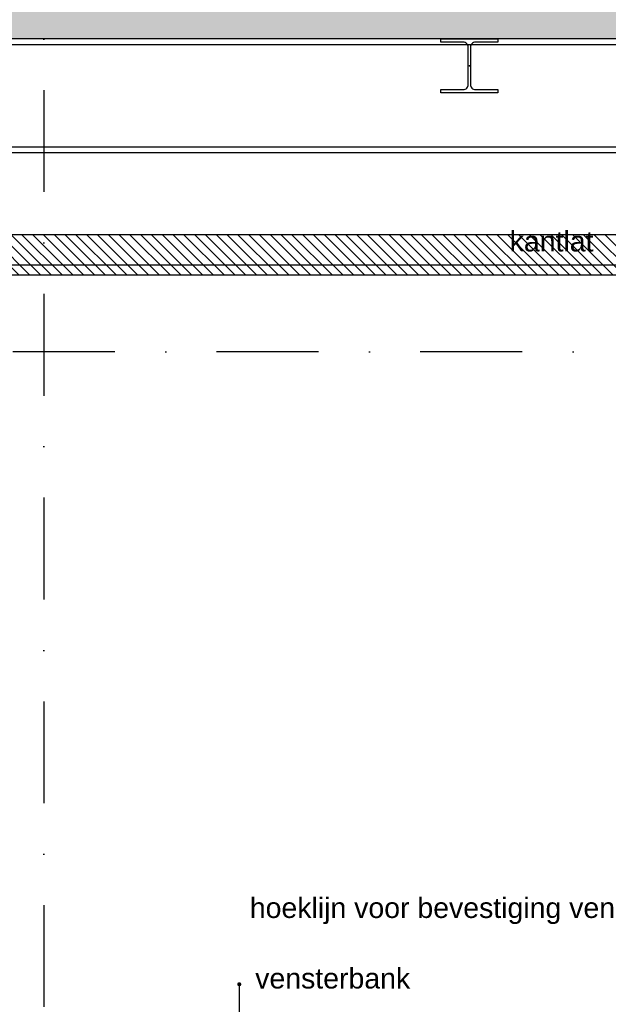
# Model space of a CAD drawing. Extents: x 0 to 259347, y 0 to 198427.
# Tile 37 of 54: x 124386 to 125831, y 103706 to 106123. Entities that reach past the tile are written whole.
import ezdxf
from ezdxf.enums import TextEntityAlignment as Align

# ---------------------------------------------------------------- set-up
doc = ezdxf.new("R2010")
doc.units = 0
doc.header["$LTSCALE"] = 20
doc.header["$MEASUREMENT"] = 0
doc.header["$PDSIZE"] = -1
doc.linetypes.add('DASHDOT', pattern=[25, 12.5, -6.25, 0, -6.25])
doc.linetypes.add('DD1', pattern=[2.66667, 1.66667, -0.5, 0, -0.5])
for name, color, linetype in [('A--01A1_ACEER', 1, 'CONTINUOUS'), ('A--A23--_F--3-', 9, 'CONTINUOUS'), ('A--L21--_F-23-', 4, 'CONTINUOUS'), ('A--L28--', 7, 'CONTINUOUS'), ('A--L28--_F--3-', 1, 'CONTINUOUS'), ('A--L28D1_KONSTRUKTIES', 1, 'CONTINUOUS'), ('A--L35-D2-_PLAFONDS', 2, 'CONTINUOUS'), ('A--L35D1_PLAFONDS', 1, 'CONTINUOUS'), ('A--T$1A-_F123_20', 1, 'CONTINUOUS'), ('STRAMIEN', 8, 'DD1'), ('X--LR---_CP', 7, 'CONTINUOUS')]:
    doc.layers.add(name, color=color, linetype=linetype)
doc.styles.add('EB2', font='ARIAL.TTF')

# ---------------------------------------------------------------- blocks, each defined once
blk = doc.blocks.new('Q020490-')
at = {"layer": 'A--L28--_F--3-', "color": 4, "linetype": 'Continuous'}
blk.add_lwpolyline([(70, -66.5), (-70, -66.5), (-70, -58), (-14.75, -58, 0.4142136), (-2.75, -46), (-2.75, 46, 0.4142136), (-14.75, 58), (-70, 58), (-70, 66.5), (70, 66.5), (70, 58), (14.75, 58, 0.4142136), (2.75, 46), (2.75, -46, 0.4142136), (14.75, -58), (70, -58)], format="xyb", close=True, dxfattribs=at)
at = {"layer": 'X--LR---_CP'}
for p in [(-2.75, 0), (0, 0), (2.75, 0)]:
    blk.add_point(p, dxfattribs=at)

msp = doc.modelspace()

# ---------------------------------------------------------------- hatches: boundary and pattern name
at = {"layer": 'A--01A1_ACEER', "linetype": 'Continuous'}
h = msp.add_hatch(dxfattribs=at)
h.set_pattern_fill('ANSI31', color=256, scale=150, style=0)
h.set_pattern_definition([(135, (287796.082, 10550), (13.2582521, 13.2582521), [])])
h.paths.add_polyline_path([(126275.1, 105495.9), (123565.4, 105495.9), (123565.4, 105595.9), (126275.1, 105595.9)])
at = {"layer": 'A--A23--_F--3-'}
h = msp.add_hatch(dxfattribs=at)
h.set_pattern_fill('ALFABET', color=256, scale=20, angle=1, style=0, pattern_type=2)
h.set_pattern_definition([(46, (1052.7, 100), (-86.32078, 83.359004), []), (51, (1052.7, 100), (143.64922, -10.04493), [15, -165]), (356, (1052.7, 100), (-30.37155, 149.9312), [12, -132]), (101.4514, (1064.67, 99.16), (113.27778, 139.88618), [12.74804, -140.22842]), (47.1842, (1052, 140), (213.99344, -29.37358), [22.5, -247.5]), (97.6356, (1069.83, 137.55), (183.50393, 198.05632), [19.12206, -210.3426]), (352.1842, (1052, 140), (183.50378, 198.05647), [18, -198]), (22, (1072.17, 130.34), (120.76856, -78.42802), [15, -165]), (327, (1072.17, 130.34), (46.12453, 145.85721), [12, -132]), (72.4514, (1082.24, 123.81), (166.89315, 67.42906), [12.74804, -140.22842]), (38.5, (1052.7, 100), (1.269641, 66.611074), [0, -130.4, 0, -134, 0, -132.5]), (8.5, (1052.7, 100), (51.229207, 79.788568), [0, -76.4, 0, -127.4, 0, -50.5]), (328.5, (1008.105, 99.22), (106.826954, -2.64699), [0, -50, 0, -156, 0, -207]), (318.5, (988.11, 98.87), (116.270055, 22.05355), [0, -65, 0, -103.6, 0, -147]), (318.5, (988.11, 98.87), (116.270055, 22.05355), [0, -65, 0, -103.6, 0, -147])])
h.paths.add_polyline_path([(126619.6, 106295.9), (126619.6, 106075.9), (115563.9, 106075.9), (115563.9, 106295.9)])

# ---------------------------------------------------------------- linework, layer by layer
at = {"layer": 'A--L21--_F-23-', "linetype": 'Continuous'}
msp.add_lwpolyline([(126619.6, 106295.9), (126619.6, 106075.9), (115563.9, 106075.9), (115563.9, 106295.9)], close=True, dxfattribs=at)
at = {"layer": 'A--L28D1_KONSTRUKTIES'}
msp.add_line((126345.1, 106060.9), (123140.4, 106060.9), dxfattribs=at)
for points in [[(126619.6, 105795.9), (115563.9, 105795.9), (115563.9, 106075.9)], [(123140.4, 105810.9), (126305.1, 105810.9)]]:
    msp.add_lwpolyline(points, dxfattribs=at)
at = {"layer": 'A--L35-D2-_PLAFONDS'}
msp.add_lwpolyline([(123595.1, 105520.9), (126236.6, 105520.9), (126236.6, 105495.9), (123595.1, 105495.9)], close=True, dxfattribs=at)
at = {"layer": 'A--L35D1_PLAFONDS', "linetype": 'Continuous'}
msp.add_lwpolyline([(126275.1, 105495.9), (123565.4, 105495.9), (123565.4, 105595.9), (126275.1, 105595.9)], close=True, dxfattribs=at)
at = {"layer": 'A--T$1A-_F123_20', "const_width": 4.75}
msp.add_lwpolyline([(124922.4, 103755.2, 1), (124927.6, 103755.2, 1)], format="xyb", close=True, dxfattribs=at)
at = {"layer": 'A--T$1A-_F123_20'}
msp.add_lwpolyline([(124925, 103754.5), (124925, 102988.4), (126931.6, 102988.4)], dxfattribs=at)
at = {"layer": 'STRAMIEN', "linetype": 'DASHDOT'}
for p, q in [((124445.4, 109950.7), (124445.4, 90592.3)), ((128120.1, 105307.9), (119017.2, 105307.9))]:
    msp.add_line(p, q, dxfattribs=at)

# ---------------------------------------------------------------- block references
at = {"layer": 'A--L28--'}
msp.add_blockref('Q020490-', (125490, 106009.4), dxfattribs=at)

# ---------------------------------------------------------------- texts
at = {"layer": 'A--T$1A-_F123_20', "style": 'EB2'}
msp.add_text('kantlat', height=50, dxfattribs=at).set_placement((125589.1, 105553.9))
for s, p in [('hoeklijn voor bevestiging vensterbank', (126115.7, 103917.9)), ('hoeklijn voor bevestiging vensterbank', (126115.7, 103917.9)), ('vensterbank', (125344.7, 103744.8))]:
    msp.add_text(s, height=50, dxfattribs=at).set_placement(p, align=Align.RIGHT)

doc.saveas('drawing.dxf')
